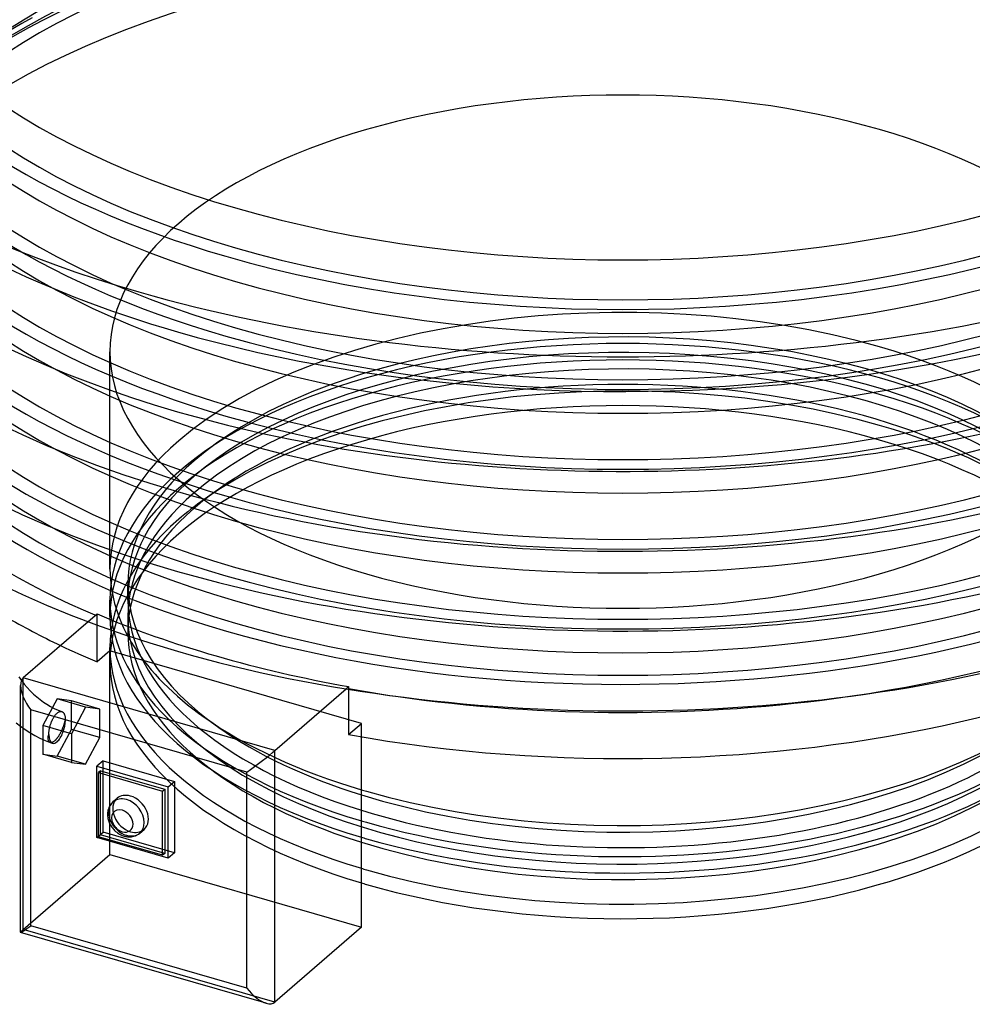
# Model space of a CAD drawing. Header units: millimetres. Extents: x -268 to 268, y -313 to 95.
# Tile 3 of 5: x -146 to 85, y -313 to -74. Entities that reach past the tile are written whole.
import ezdxf

# ---------------------------------------------------------------- set-up
doc = ezdxf.new("R2010")
doc.units = ezdxf.units.MM
doc.layers.add('HIDDEN', color=7, linetype='Continuous')
doc.layers.add('THICK', color=7, linetype='Continuous')

msp = doc.modelspace()

# ---------------------------------------------------------------- linework, layer by layer
at = {"layer": 'HIDDEN'}
for p, q in [((-143.41, -74.01), (-145.9, -75.38)), ((-145.9, -75.38), (-152.83, -79.47)), ((-124.5, -207.76), (-124.5, -155.02)), ((-98.1, -188.36), (-101.65, -190.87)), ((-120.15, -215.29), (-120.15, -211.53)), ((-124.5, -219.28), (-124.5, -215.29)), ((-127.63, -218.67), (-129.79, -220.55)), ((-127.64, -218.91), (-127.63, -218.83)), ((-127.64, -218.99), (-127.64, -218.91)), ((-127.64, -219.06), (-127.64, -218.99)), ((-127.64, -219.14), (-127.64, -219.06)), ((-127.64, -230.31), (-127.64, -219.14)), ((-127.63, -218.75), (-127.63, -218.67)), ((-127.63, -218.83), (-127.63, -218.75)), ((-120.15, -219.28), (-120.15, -223.04)), ((-124.5, -230.36), (-124.5, -226.81)), ((-124.53, -227.61), (-127.64, -230.31)), ((-124.53, -277.04), (-124.53, -227.61)), ((-63.47, -245.24), (-124.53, -227.61)), ((-145.98, -234.82), (-145.32, -235.69)), ((-145.53, -295.23), (-145.53, -234.17)), ((-145.32, -235.69), (-144.6, -236.53)), ((-67.2, -236.84), (-66.57, -236.3)), ((-66.57, -236.3), (-66.58, -236.38)), ((-66.58, -236.38), (-66.58, -236.46)), ((-66.58, -236.46), (-66.58, -236.54)), ((-144.6, -236.53), (-143.85, -237.34)), ((-143.85, -237.34), (-143.06, -238.11)), ((-143.06, -238.11), (-142.28, -238.8)), ((-142.28, -238.8), (-141.48, -239.44)), ((-66.58, -236.61), (-66.59, -236.69)), ((-66.59, -236.69), (-66.59, -236.76)), ((-66.59, -236.76), (-66.59, -236.94)), ((-66.58, -236.54), (-66.58, -236.61)), ((-141.48, -239.44), (-140.67, -240.03)), ((-137.33, -239.27), (-140.79, -245.74)), ((-140.67, -240.03), (-139.84, -240.58)), ((-139.84, -240.58), (-138.93, -241.11)), ((-138.93, -241.11), (-138.01, -241.59)), ((-130.4, -241.27), (-137.33, -239.27)), ((-133.87, -239.74), (-137.33, -239.27)), ((-126.94, -241.74), (-133.87, -239.74)), ((-133.87, -246.67), (-133.87, -239.74)), ((-130.4, -241.27), (-133.87, -247.74)), ((-126.94, -241.74), (-130.4, -241.27)), ((-138.14, -243.71), (-138.06, -243.58)), ((-138.06, -243.58), (-137.97, -243.45)), ((-138.01, -241.59), (-137.09, -242)), ((-137.97, -243.45), (-137.88, -243.32)), ((-137.88, -243.32), (-137.79, -243.2)), ((-137.79, -243.2), (-137.7, -243.09)), ((-137.7, -243.09), (-137.6, -242.98)), ((-137.6, -242.98), (-137.51, -242.88)), ((-137.51, -242.88), (-137.42, -242.79)), ((-137.42, -242.79), (-137.33, -242.71)), ((-137.33, -242.71), (-137.23, -242.63)), ((-137.23, -242.63), (-137.13, -242.56)), ((-137.13, -242.56), (-137.03, -242.49)), ((-137.09, -242), (-136.18, -242.35)), ((-137.03, -242.49), (-136.93, -242.43)), ((-136.93, -242.43), (-136.82, -242.39)), ((-136.82, -242.39), (-136.72, -242.35)), ((-136.72, -242.35), (-136.63, -242.32)), ((-136.63, -242.32), (-136.54, -242.31)), ((-136.54, -242.31), (-136.45, -242.3)), ((-136.45, -242.3), (-136.36, -242.31)), ((-136.36, -242.31), (-136.27, -242.32)), ((-136.27, -242.32), (-136.18, -242.35)), ((-136.18, -242.35), (-136.1, -242.38)), ((-136.1, -242.38), (-136.03, -242.42)), ((-136.03, -242.42), (-135.96, -242.47)), ((-135.96, -242.47), (-135.89, -242.52)), ((-135.89, -242.52), (-135.83, -242.59)), ((-135.83, -242.59), (-135.77, -242.66)), ((-135.77, -242.66), (-135.71, -242.75)), ((-135.71, -242.75), (-135.65, -242.84)), ((-135.65, -242.84), (-135.6, -242.94)), ((-135.6, -242.94), (-135.55, -243.05)), ((-135.55, -243.05), (-135.51, -243.16)), ((-135.51, -243.16), (-135.48, -243.28)), ((-135.48, -243.28), (-135.44, -243.4)), ((-135.44, -243.4), (-135.41, -243.54)), ((-135.41, -243.54), (-135.39, -243.68)), ((-135.39, -243.68), (-135.37, -243.83)), ((-126.94, -248.67), (-126.94, -241.74)), ((-146.2, -245.91), (-145.1, -246.7)), ((-140.79, -245.74), (-140.79, -252.67)), ((-133.87, -247.74), (-140.79, -245.74)), ((-139.12, -246.2), (-139.08, -246.02)), ((-139.08, -246.02), (-139.03, -245.84)), ((-139.03, -245.84), (-138.98, -245.66)), ((-138.98, -245.66), (-138.93, -245.48)), ((-138.93, -245.48), (-138.87, -245.3)), ((-138.87, -245.3), (-138.81, -245.12)), ((-138.81, -245.12), (-138.75, -244.96)), ((-138.75, -244.96), (-138.68, -244.8)), ((-138.68, -244.8), (-138.61, -244.63)), ((-138.61, -244.63), (-138.54, -244.47)), ((-138.54, -244.47), (-138.46, -244.3)), ((-138.46, -244.3), (-138.38, -244.14)), ((-138.38, -244.14), (-138.3, -243.99)), ((-138.3, -243.99), (-138.22, -243.84)), ((-138.22, -243.84), (-138.14, -243.71)), ((-135.85, -245.96), (-135.89, -246.08)), ((-135.81, -245.84), (-135.85, -245.96)), ((-135.77, -245.72), (-135.81, -245.84)), ((-135.73, -245.6), (-135.77, -245.72)), ((-135.69, -245.49), (-135.73, -245.6)), ((-135.66, -245.37), (-135.69, -245.49)), ((-135.63, -245.26), (-135.66, -245.37)), ((-135.59, -245.15), (-135.63, -245.26)), ((-135.56, -245.05), (-135.59, -245.15)), ((-135.53, -244.94), (-135.56, -245.05)), ((-135.5, -244.83), (-135.53, -244.94)), ((-135.47, -244.72), (-135.5, -244.83)), ((-135.43, -244.62), (-135.47, -244.72)), ((-135.4, -244.52), (-135.43, -244.62)), ((-135.33, -244.46), (-135.4, -244.52)), ((-135.37, -243.83), (-135.35, -243.98)), ((-135.35, -243.98), (-135.34, -244.14)), ((-135.34, -244.14), (-135.33, -244.3)), ((-135.33, -244.3), (-135.33, -244.46)), ((-98.09, -246.22), (-101.64, -243.71)), ((-66.59, -247.93), (-63.47, -245.24)), ((-63.47, -248.48), (-63.47, -245.24)), ((-145.1, -246.7), (-143.97, -247.43)), ((-143.97, -247.43), (-142.75, -248.14)), ((-142.75, -248.14), (-141.51, -248.78)), ((-139.5, -248.57), (-139.49, -248.44)), ((-139.49, -248.44), (-139.48, -248.3)), ((-139.48, -248.3), (-139.45, -248.16)), ((-139.45, -248.16), (-139.41, -248.03)), ((-139.41, -248.03), (-139.33, -247.92)), ((-139.33, -247.77), (-139.32, -247.6)), ((-139.33, -247.92), (-139.33, -247.77)), ((-139.32, -247.6), (-139.31, -247.43)), ((-139.31, -247.43), (-139.3, -247.26)), ((-139.3, -247.26), (-139.28, -247.08)), ((-139.28, -247.08), (-139.25, -246.9)), ((-139.25, -246.9), (-139.23, -246.72)), ((-139.23, -246.72), (-139.2, -246.55)), ((-139.2, -246.55), (-139.16, -246.38)), ((-139.16, -246.38), (-139.12, -246.2)), ((-137.33, -253.13), (-133.87, -246.67)), ((-137.03, -248.38), (-137.09, -248.47)), ((-136.97, -248.29), (-137.03, -248.38)), ((-136.91, -248.2), (-136.97, -248.29)), ((-136.85, -248.1), (-136.91, -248.2)), ((-136.79, -248), (-136.85, -248.1)), ((-136.73, -247.89), (-136.79, -248)), ((-136.67, -247.79), (-136.73, -247.89)), ((-136.61, -247.68), (-136.67, -247.79)), ((-136.55, -247.57), (-136.61, -247.68)), ((-136.49, -247.46), (-136.55, -247.57)), ((-136.43, -247.34), (-136.49, -247.46)), ((-136.37, -247.23), (-136.43, -247.34)), ((-136.32, -247.11), (-136.37, -247.23)), ((-136.27, -247), (-136.32, -247.11)), ((-136.22, -246.89), (-136.27, -247)), ((-136.17, -246.78), (-136.22, -246.89)), ((-136.12, -246.67), (-136.17, -246.78)), ((-136.07, -246.55), (-136.12, -246.67)), ((-136.03, -246.44), (-136.07, -246.55)), ((-135.98, -246.32), (-136.03, -246.44)), ((-135.94, -246.2), (-135.98, -246.32)), ((-135.89, -246.08), (-135.94, -246.2)), ((-126.94, -248.67), (-133.87, -246.67)), ((-133.87, -247.74), (-133.87, -254.67)), ((-141.51, -248.78), (-140.26, -249.35)), ((-140.26, -249.35), (-139, -249.84)), ((-139.51, -248.69), (-139.5, -248.57)), ((-139.51, -248.81), (-139.51, -248.69)), ((-139.5, -248.93), (-139.51, -248.81)), ((-139.49, -249.04), (-139.5, -248.93)), ((-139.47, -249.15), (-139.49, -249.04)), ((-139.44, -249.25), (-139.47, -249.15)), ((-139.42, -249.34), (-139.44, -249.25)), ((-139.39, -249.42), (-139.42, -249.34)), ((-139.35, -249.5), (-139.39, -249.42)), ((-139.31, -249.57), (-139.35, -249.5)), ((-139.27, -249.63), (-139.31, -249.57)), ((-139.22, -249.69), (-139.27, -249.63)), ((-139.17, -249.74), (-139.22, -249.69)), ((-139.11, -249.78), (-139.17, -249.74)), ((-139.05, -249.81), (-139.11, -249.78)), ((-139.04, -249.82), (-139.05, -249.81)), ((-139.03, -249.82), (-139.04, -249.82)), ((-139.02, -249.83), (-139.03, -249.82)), ((-139.01, -249.83), (-139.02, -249.83)), ((-139.02, -249.83), (-139.02, -249.83)), ((-139, -249.84), (-139.01, -249.83)), ((-138.93, -249.85), (-139, -249.84)), ((-138.86, -249.87), (-138.93, -249.85)), ((-138.79, -249.87), (-138.86, -249.87)), ((-138.72, -249.86), (-138.79, -249.87)), ((-138.64, -249.85), (-138.72, -249.86)), ((-138.56, -249.83), (-138.64, -249.85)), ((-138.47, -249.8), (-138.56, -249.83)), ((-138.38, -249.76), (-138.47, -249.8)), ((-138.29, -249.71), (-138.38, -249.76)), ((-138.2, -249.65), (-138.29, -249.71)), ((-138.11, -249.59), (-138.2, -249.65)), ((-138.02, -249.52), (-138.11, -249.59)), ((-137.92, -249.44), (-138.02, -249.52)), ((-137.86, -249.39), (-137.92, -249.44)), ((-137.8, -249.33), (-137.86, -249.39)), ((-137.74, -249.27), (-137.8, -249.33)), ((-137.67, -249.2), (-137.74, -249.27)), ((-137.61, -249.13), (-137.67, -249.2)), ((-137.54, -249.06), (-137.61, -249.13)), ((-137.48, -248.98), (-137.54, -249.06)), ((-137.41, -248.9), (-137.48, -248.98)), ((-137.35, -248.82), (-137.41, -248.9)), ((-137.28, -248.74), (-137.35, -248.82)), ((-137.21, -248.65), (-137.28, -248.74)), ((-137.15, -248.56), (-137.21, -248.65)), ((-137.09, -248.47), (-137.15, -248.56)), ((-130.4, -255.13), (-126.94, -248.67)), ((-140.79, -252.67), (-137.33, -253.13)), ((-133.87, -254.67), (-140.79, -252.67)), ((-130.4, -255.13), (-137.33, -253.13)), ((-133.87, -254.67), (-130.4, -255.13)), ((-126.16, -271.6), (-126.16, -254.28)), ((-126.79, -272.28), (-126.79, -256.69)), ((-127.66, -272.9), (-126.16, -271.6)), ((-127.29, -272.71), (-126.79, -272.28)), ((-111.21, -276.78), (-126.79, -272.28)), ((-108.84, -276.6), (-126.16, -271.6)), ((-145.53, -295.23), (-124.53, -277.04)), ((-124.53, -277.04), (-63.47, -294.67)), ((-84.47, -312.85), (-145.53, -295.23))]:
    msp.add_line(p, q, dxfattribs=at)
msp.add_arc((-137.33, -246.2), 4, 244.559, 253.8982, dxfattribs=at)
for centre, major_axis, ratio, start_param, end_param in [((0, -56.58), (216.2, 0), 0.5, 1.047198, 3.628255), ((0, -48.44), (192.7, 0), 0.5, 1.047198, 4.18879), ((0, -67.82), (192.7, 0), 0.5, 1.047198, 4.18879), ((0, -75.96), (216.2, 0), 0.5, 1.047198, 3.233255), ((0, -48.44), (192.7, 0), 0.5, -2.094395, 1.047198), ((0, -87.2), (192.7, 0), 0.5, 1.047198, 4.18879), ((0, -75.96), (-188, 0), 0.5, -2.094395, -0.000001), ((0, -95.34), (216.2, 0), 0.5, 1.047198, 3.053105), ((0, -67.82), (192.7, 0), 0.5, -2.094395, 1.047198), ((0, -87.2), (188, 0), 0.5, 1.047198, 3.141591), ((0, -106.58), (192.7, 0), 0.5, 1.047198, 4.18879), ((0, -95.34), (-188, 0), 0.5, -2.094395, -0.000001), ((0, -114.72), (216.2, 0), 0.5, 1.047198, 3.051845), ((0, -87.2), (192.7, 0), 0.5, -2.094395, 1.047198), ((0, -106.58), (188, 0), 0.5, 1.047198, 3.141591), ((0, -125.95), (192.7, 0), 0.5, 1.047198, 4.18879), ((0, -114.72), (-188, 0), 0.5, -2.094395, -0.000001), ((0, -134.09), (216.2, 0), 0.5, 1.047198, 3.051845), ((0, -106.58), (192.7, 0), 0.5, -2.094395, 1.047198), ((0, -125.95), (188, 0), 0.5, 1.047198, 3.141591), ((0, -143.85), (-197.4, 0), 0.5, -2.094395, -0.523599), ((0, -134.09), (-188, 0), 0.5, -2.094395, -0.000001), ((0, -38.75), (-188, 0), 0.5, -0.000001, 1.047198), ((0, -38.75), (-188, 0), 0.5, 1.047198, 3.141591), ((0, -139.52), (-188, 0), 0.5, -2.094395, -0.000001), ((0, -125.95), (192.7, 0), 0.5, -2.094395, 1.047198), ((0, -139.52), (192.4, 0), 0.5, -0.523599, 2.617994), ((0, -48.44), (188, 0), 0.5, 3.141591, 4.18879), ((0, -48.44), (188, 0), 0.5, -2.094395, -0.000001), ((0, -155.02), (-197.4, 0), 0.5, -2.094395, 0.000002), ((0, -56.58), (-188, 0), 0.5, -0.000001, 1.047198), ((0, -56.58), (-188, 0), 0.5, 1.047198, 3.141591), ((0, -67.82), (188, 0), 0.5, 3.141591, 4.18879), ((0, -67.82), (188, 0), 0.5, -2.094395, -0.000001), ((0, -75.96), (-188, 0), 0.5, -0.000001, 1.047198), ((0, -75.96), (-188, 0), 0.5, 1.047198, 3.141591), ((0, -87.2), (188, 0), 0.5, 3.141591, 4.18879), ((0, -87.2), (188, 0), 0.5, -2.094395, -0.000001), ((0, -155.02), (-124.5, 0), 0.5, -2.094395, -0.000001), ((0, -139.52), (192.4, 0), 0.5, 2.617994, 4.18879), ((0, -143.85), (-197.4, 0), 0.5, -0.523599, 0.867663), ((0, -95.34), (-188, 0), 0.5, -0.000001, 1.047198), ((0, -95.34), (-188, 0), 0.5, 1.047198, 3.141591), ((0, -155.02), (-124.5, 0), 0.5, 3.141591, 4.18879), ((0, -106.58), (188, 0), 0.5, 3.141591, 4.18879), ((0, -106.58), (188, 0), 0.5, -2.094395, -0.000001), ((0, -114.72), (-188, 0), 0.5, -0.000001, 1.047198), ((0, -114.72), (-188, 0), 0.5, 1.047198, 3.141591), ((0, -125.95), (188, 0), 0.5, 3.141591, 4.18879), ((0, -125.95), (188, 0), 0.5, -2.094395, -0.000001), ((0, -134.09), (-188, 0), 0.5, -0.000001, 1.047198), ((0, -134.09), (-188, 0), 0.5, 1.047198, 3.141591), ((0, -207.76), (124.5, 0), 0.5, 1.047198, 2.617994), ((0, -139.52), (-188, 0), 0.5, -0.000001, 1.047198), ((0, -139.52), (-188, 0), 0.5, 1.047198, 3.141591), ((0, -211.53), (-120.15, 0), 0.5, 3.141591, 5.759587), ((0, -215.29), (-124.5, 0), 0.5, -2.094395, -0.000001), ((0, -215.29), (-120.15, 0), 0.5, 3.141591, 5.759587), ((0, -219.28), (124.5, 0), 0.5, 1.047198, 3.141591), ((0, -155.02), (-124.5, 0), 0.5, -0.000001, 1.047198), ((0, -219.28), (120.15, 0), 0.5, -0.000001, 2.617994), ((0, -155.02), (-124.5, 0), 0.5, 1.047198, 3.141591), ((0, -207.76), (124.5, 0), 0.5, -0.000001, 1.047198), ((0, -226.81), (-124.5, 0), 0.5, -2.094395, -0.615572), ((0, -215.29), (-124.5, 0), 0.5, 3.141591, 4.18879), ((0, -223.04), (120.15, 0), 0.5, 0.615622, 2.526021), ((0, -230.36), (-124.5, 0), 0.5, -2.094395, -0.000001), ((0, -219.28), (124.5, 0), 0.5, -0.000001, 1.047198), ((0, -226.81), (-124.5, 0), 0.5, -2.525971, -2.094395), ((0, -207.76), (124.5, 0), 0.5, 2.617994, 3.141591), ((0, -230.36), (-124.5, 0), 0.5, 3.141591, 4.18879), ((0, -211.53), (-120.15, 0), 0.5, -0.523599, -0.000001), ((0, -215.29), (-120.15, 0), 0.5, -0.523599, -0.000001), ((0, -223.04), (120.15, 0), 0.5, 2.526021, 2.617994), ((0, -139.52), (192.4, 0), 0.5, -2.094395, -0.523599), ((0, -219.28), (120.15, 0), 0.5, 2.617994, 3.141591), ((0, -226.81), (-124.5, 0), 0.5, -0.615572, -0.523599), ((0, -223.04), (120.15, 0), 0.5, 2.617994, 3.141591), ((0, -143.85), (-197.4, 0), 0.5, 1.853775, 2.617994), ((0, -226.81), (-124.5, 0), 0.5, -0.523599, -0.000001), ((0, -207.76), (124.5, 0), 0.5, 3.141591, 3.757215), ((0, -211.53), (-120.15, 0), 0.5, -0.000001, 0.615622), ((0, -215.29), (-124.5, 0), 0.5, -0.000001, 1.035821), ((0, -215.29), (-120.15, 0), 0.5, -0.000001, 1.014225), ((0, -143.39), (197.37, 0), 0.5, -2.273955, -1.914835), ((0, -219.28), (124.5, 0), 0.5, 3.141591, 4.177413), ((0, -219.28), (120.15, 0), 0.5, 3.141591, 5.759587), ((0, -223.04), (120.15, 0), 0.5, 3.141591, 4.155818), ((0, -155.02), (-197.4, 0), 0.5, 0.807438, 0.867663), ((0, -226.81), (-124.5, 0), 0.5, -0.000001, 1.035821), ((0, -230.36), (-124.5, 0), 0.5, -0.000001, 1.035821), ((0, -143.85), (-197.4, 0), 0.5, 1.226732, 1.287817), ((-137.33, -246.2), (1.11, 3.84), 0.433013, -2.55359, -0.979669), ((0, -207.76), (124.5, 0), 0.5, -2.525971, -2.105772), ((-137.33, -246.2), (1.11, 3.84), 0.433013, 2.155674, 3.141607), ((0, -211.53), (-120.15, 0), 0.5, 0.615622, 1.014225), ((-137.33, -246.2), (1.11, 3.84), 0.433013, -3.141579, -2.55359), ((-120.5, -268.03), (-3.27, 3.78), 0.75, 0, 2.284521), ((-119.5, -267.17), (-3.27, 3.78), 0.75, 0.000079, 2.284521), ((-120.5, -268.03), (-3.27, 3.78), 0.75, 2.284521, 3.141672), ((-119.5, -267.17), (-3.27, 3.78), 0.75, 2.284521, 3.141672), ((-141.2, -292.15), (-5, -3.76), 0.042828, -0.555801, -0.032148)]:
    msp.add_ellipse(centre, major_axis=major_axis, ratio=ratio, start_param=start_param, end_param=end_param, dxfattribs=at)
at = {"layer": 'THICK'}
for p, q in [((-129.79, -220.55), (-145.53, -234.17)), ((-146.63, -233.88), (-145.98, -234.82)), ((-146.2, -295.9), (-146.2, -236)), ((-84.47, -251.8), (-145.53, -234.17)), ((-84.47, -251.8), (-67.2, -236.84)), ((-66.59, -236.94), (-66.59, -247.93)), ((-91.3, -257.04), (-143.7, -241.92)), ((-143.7, -294.31), (-143.7, -241.92)), ((-147.27, -245.06), (-146.2, -245.91)), ((-63.47, -294.67), (-63.47, -248.48)), ((-84.47, -312.85), (-84.47, -251.8)), ((-126.16, -254.28), (-127.66, -255.58)), ((-127.66, -255.58), (-110.34, -260.58)), ((-127.66, -272.9), (-127.66, -255.58)), ((-126.16, -254.28), (-108.84, -259.28)), ((-126.79, -256.69), (-127.29, -257.12)), ((-127.29, -257.12), (-111.71, -261.62)), ((-127.29, -272.71), (-127.29, -257.12)), ((-126.79, -256.69), (-111.21, -261.19)), ((-91.3, -309.44), (-91.3, -257.04)), ((-110.34, -260.58), (-108.84, -259.28)), ((-108.84, -259.28), (-108.84, -276.6)), ((-111.71, -261.62), (-111.21, -261.19)), ((-111.71, -277.21), (-111.71, -261.62)), ((-111.21, -261.19), (-111.21, -276.78)), ((-110.34, -277.9), (-110.34, -260.58)), ((-124.46, -265.04), (-124.59, -265.26)), ((-124.32, -264.84), (-124.46, -265.04)), ((-124.13, -264.61), (-124.32, -264.84)), ((-123.92, -264.39), (-124.13, -264.61)), ((-123.77, -264.26), (-123.92, -264.39)), ((-123.77, -264.26), (-122.77, -263.39)), ((-125.08, -266.89), (-125.1, -267.28)), ((-125.1, -267.28), (-125.09, -267.52)), ((-125.09, -267.52), (-125.07, -267.75)), ((-125.03, -266.5), (-125.08, -266.89)), ((-124.98, -266.25), (-125.03, -266.5)), ((-124.88, -265.91), (-124.98, -266.25)), ((-124.75, -265.58), (-124.88, -265.91)), ((-124.59, -265.26), (-124.75, -265.58)), ((-125.07, -267.75), (-125.04, -268.03)), ((-125.04, -268.03), (-124.99, -268.3)), ((-124.99, -268.3), (-124.93, -268.54)), ((-124.93, -268.54), (-124.86, -268.79)), ((-124.86, -268.79), (-124.78, -269.03)), ((-124.78, -269.03), (-124.68, -269.27)), ((-124.68, -269.27), (-124.58, -269.49)), ((-124.58, -269.49), (-124.47, -269.72)), ((-124.47, -269.72), (-124.34, -269.94)), ((-124.34, -269.94), (-124.21, -270.16)), ((-124.21, -270.16), (-124.07, -270.36)), ((-124.07, -270.36), (-123.92, -270.57)), ((-123.92, -270.57), (-123.76, -270.76)), ((-123.76, -270.76), (-123.59, -270.95)), ((-123.59, -270.95), (-123.36, -271.19)), ((-123.36, -271.19), (-123.12, -271.41)), ((-123.12, -271.41), (-122.85, -271.63)), ((-122.85, -271.63), (-122.64, -271.79)), ((-122.64, -271.79), (-122.43, -271.93)), ((-122.43, -271.93), (-122.22, -272.06)), ((-122.22, -272.06), (-122, -272.18)), ((-122, -272.18), (-121.77, -272.29)), ((-121.77, -272.29), (-121.53, -272.39)), ((-118.14, -272.4), (-117.97, -272.32)), ((-117.97, -272.32), (-117.89, -272.27)), ((-117.89, -272.27), (-117.71, -272.17)), ((-117.71, -272.17), (-117.54, -272.06)), ((-117.54, -272.06), (-117.38, -271.94)), ((-117.38, -271.94), (-117.23, -271.81)), ((-117.23, -271.81), (-116.23, -270.95)), ((-110.34, -277.9), (-127.66, -272.9)), ((-111.71, -277.21), (-127.29, -272.71)), ((-121.53, -272.39), (-121.29, -272.48)), ((-121.29, -272.48), (-121.05, -272.55)), ((-121.05, -272.55), (-120.88, -272.6)), ((-120.88, -272.6), (-120.67, -272.65)), ((-120.67, -272.65), (-120.46, -272.69)), ((-120.46, -272.69), (-120.25, -272.71)), ((-120.25, -272.71), (-120.04, -272.73)), ((-120.04, -272.73), (-119.84, -272.74)), ((-119.84, -272.74), (-119.63, -272.74)), ((-119.63, -272.74), (-119.31, -272.71)), ((-119.31, -272.71), (-118.99, -272.66)), ((-118.99, -272.66), (-118.67, -272.59)), ((-118.67, -272.59), (-118.49, -272.53)), ((-118.49, -272.53), (-118.31, -272.47)), ((-118.31, -272.47), (-118.14, -272.4)), ((-111.21, -276.78), (-111.71, -277.21)), ((-108.84, -276.6), (-110.34, -277.9)), ((-86.59, -313.12), (-146.19, -295.91)), ((-91.3, -309.44), (-143.7, -294.31)), ((-63.47, -294.67), (-84.47, -312.85))]:
    msp.add_line(p, q, dxfattribs=at)
for centre, major_axis, ratio, start_param, end_param in [((0, -38.75), (235, 0), 0.5, 1.047198, 4.18879), ((0, -38.75), (235, 0), 0.5, -2.094395, 1.047198), ((0, -95.34), (216.2, 0), 0.5, 3.053105, 4.18879), ((0, -75.96), (216.2, 0), 0.5, -3.04993, -2.094395), ((0, -95.34), (216.2, 0), 0.5, -2.094395, 0.088488), ((0, -75.96), (216.2, 0), 0.5, -2.094395, -0.091663), ((0, -114.72), (216.2, 0), 0.5, 3.051845, 4.18879), ((0, -114.72), (216.2, 0), 0.5, -2.094395, 0.089747), ((0, -56.58), (216.2, 0), 0.5, -2.654931, -2.094395), ((0, -56.58), (216.2, 0), 0.5, -2.094395, -0.486662), ((0, -134.09), (216.2, 0), 0.5, 3.051845, 4.18879), ((0, -134.09), (216.2, 0), 0.5, -2.094395, 0.089747), ((0, -155.02), (-197.4, 0), 0.5, 1.226732, 2.768387), ((0, -155.02), (-197.4, 0), 0.5, 0.709343, 0.807438), ((0, -230.36), (-124.5, 0), 0.5, 1.047198, 3.121349), ((0, -219.28), (124.5, 0), 0.5, -2.094395, -0.218912), ((0, -215.29), (-124.5, 0), 0.5, 1.047198, 2.839382), ((-141.2, -239.75), (-4.25, 5.65), 0.467176, 0.032202, 0.555855), ((-141.2, -239.75), (-4.25, 5.65), 0.467176, 0.555855, 1.602998), ((0, -143.85), (-197.4, 0), 0.5, 1.287817, 1.853775), ((0, -215.29), (-120.15, 0), 0.5, 1.014225, 2.617994), ((0, -207.76), (124.5, 0), 0.5, -2.094395, -0.615572), ((0, -211.53), (-120.15, 0), 0.5, 1.014225, 2.526021), ((-88.8, -254.88), (5, 3.76), 0.042828, -2.126597, -0.555801), ((0, -223.04), (120.15, 0), 0.5, -2.127368, -0.590104), ((0, -226.81), (-124.5, 0), 0.5, 1.047198, 2.617994), ((-119.5, -267.17), (-3.27, 3.78), 0.75, -0.857072, 0.000079), ((0, -207.76), (124.5, 0), 0.5, -2.105772, -2.094395), ((-120.5, -268.03), (-3.27, 3.78), 0.75, -0.857072, 0), ((-120.5, -268.03), (-3.27, 3.78), 0.75, -2.427868, -0.857072), ((-119.5, -267.17), (-3.27, 3.78), 0.75, -3.141514, -0.857072), ((-121.5, -268.9), (-1.96, 2.27), 0.75, -0.857072, 2.284521), ((-121.5, -268.9), (-1.96, 2.27), 0.75, -2.427868, -0.857072), ((-121.5, -268.9), (-1.96, 2.27), 0.75, 2.284521, 3.855317), ((-120.5, -268.03), (-3.27, 3.78), 0.75, -3.141514, -2.427868), ((0, -215.29), (-124.5, 0), 0.5, 1.035821, 1.047198), ((0, -219.28), (124.5, 0), 0.5, -2.105772, -2.094395), ((0, -226.81), (-124.5, 0), 0.5, 1.035821, 1.047198), ((0, -230.36), (-124.5, 0), 0.5, 1.035821, 1.047198), ((-141.2, -292.15), (-5, -3.76), 0.042828, -0.032148, 0.033846), ((-141.2, -292.15), (-5, -3.76), 0.042828, 0.033846, 1.014996), ((-88.8, -307.27), (4.25, -5.65), 0.467176, -1.538594, -0.557445), ((-88.8, -307.27), (4.25, -5.65), 0.467176, -0.557445, 0.032202)]:
    msp.add_ellipse(centre, major_axis=major_axis, ratio=ratio, start_param=start_param, end_param=end_param, dxfattribs=at)

doc.saveas('drawing.dxf')
